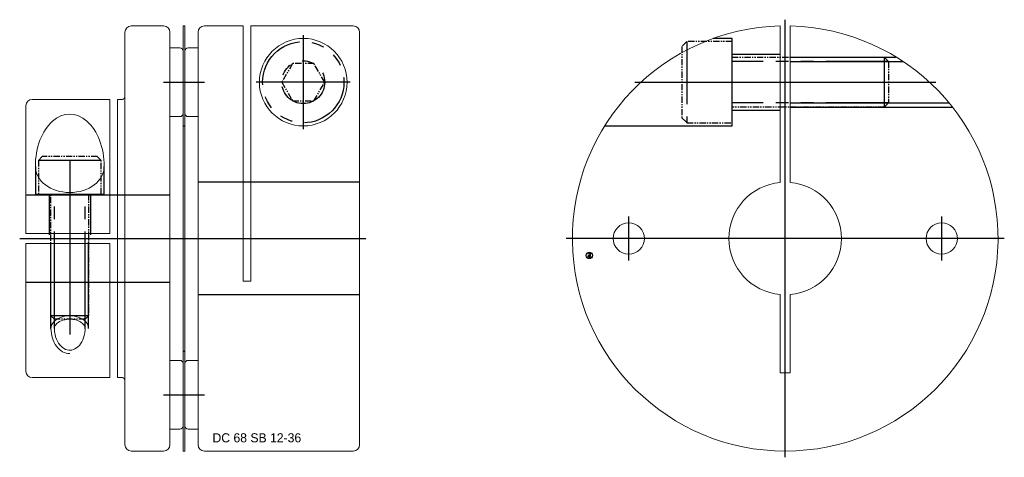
# Model space of a CAD drawing. Extents: x -127 to 133, y -35 to 35.
# Tile 2 of 2: x -24 to 133, y -35 to 35. Entities that reach past the tile are written whole.
import ezdxf
from ezdxf.enums import TextEntityAlignment as Align

# ---------------------------------------------------------------- set-up
doc = ezdxf.new("R2010")
doc.units = 0
doc.header["$LTSCALE"] = 8
for name, pattern in [('CENTER', [50.8, 31.75, -6.35, 6.35, -6.35]), ('HIDDEN', [9.525, 6.35, -3.175]), ('PHANTOM', [2.5, 1.25, -0.25, 0.25, -0.25, 0.25, -0.25])]:
    doc.linetypes.add(name, pattern=pattern)
doc.layers.get('0').update_dxf_attribs({"linetype": 'CONTINUOUS', "lineweight": 18})
for name, color, linetype in [('BOM', 6, 'CONTINUOUS'), ('CENTER', 1, 'CENTER'), ('HIDDEN', 2, 'HIDDEN'), ('PHANTOM', 6, 'PHANTOM')]:
    doc.layers.add(name, color=color, linetype=linetype)
doc.layers.add('THIN', color=3, linetype='CONTINUOUS', lineweight=5)
doc.styles.add('ADESK1', font='romans')

# ---------------------------------------------------------------- blocks, each defined once
blk = doc.blocks.new('MCLBM2')
blk.add_circle((0, 0), 0.5)
at = {"style": 'ADESK1'}
blk.add_text('BM', height=0.5, dxfattribs=at).set_placement((0, 0), align=Align.MIDDLE)
at = {"style": 'ADESK1', "flags": 1}
for tag, p in [('NAME', (0, -1)), ('ENAME', (0, -2)), ('SPEC', (0, -3)), ('QTY', (0, -5)), ('MATERIAL', (0, -4)), ('WEIGHT', (0, -6)), ('PRICE', (0, -7)), ('REMARK', (0, -8)), ('USER1', (0, -9)), ('USER2', (0, -10)), ('USER3', (0, -11)), ('USER4', (0, -12)), ('USER5', (0, -13)), ('USER6', (0, -14))]:
    blk.add_attdef(tag, p, '', height=0.5, dxfattribs=at)

msp = doc.modelspace()

# ---------------------------------------------------------------- linework, layer by layer
for p, q in [((-1, 34), (-6.2, 34)), ((2.1, 34), (2.4, 34)), ((2.1, -34), (2.1, 34)), ((2.4, 34), (2.4, -34)), ((11.7, 34), (5.5, 34)), ((11.7, -6.8), (11.7, 34)), ((29.3, 34), (12.9, 34)), ((12.9, 34), (12.9, -6.8)), ((97.5, 33.99), (97.5, 8.96)), ((99.1, 8.96), (99.1, 33.99)), ((-7.2, 33), (-7.2, -33)), ((0, 33), (0, -33)), ((4.5, 33), (4.5, -33)), ((30.3, -33), (30.3, 33)), ((0, 30.5), (1.6, 30.5)), ((0, 19.5), (0, 30.5)), ((2.1, 30), (2.1, 20)), ((-22, 22.25), (-9.6, 22.25)), ((-9.6, 22.25), (-9.6, 0.8)), ((-8.4, 22.25), (-8.4, -22.25)), ((-8.4, 22.25), (-7.6, 22.25)), ((-23, 21.25), (-23, 0.8)), ((1.6, 19.5), (0, 19.5)), ((-23, 0.8), (-9.6, 0.8)), ((-23, -0.8), (-9.6, -0.8)), ((-23, -21.25), (-23, -0.8)), ((-9.6, -22.25), (-9.6, -0.8)), ((12.9, -6.8), (11.7, -6.8)), ((2.4, -30), (2.4, -20)), ((2.9, -19.5), (4.5, -19.5)), ((4.5, -19.5), (4.5, -30.5)), ((-22, -22.25), (-9.6, -22.25)), ((-8.4, -22.25), (-7.6, -22.25)), ((4.5, -30.5), (2.9, -30.5)), ((-1, -34), (-6.2, -34)), ((2.4, -34), (2.1, -34)), ((5.5, -34), (29.3, -34))]:
    msp.add_line(p, q)
at = {"extrusion": (1.22461e-16, -2.99932e-32, -1)}
for p, q in [((2.4, 30), (2.4, 20)), ((4.5, 30.5), (2.9, 30.5)), ((4.5, 19.5), (4.5, 30.5)), ((2.9, 19.5), (4.5, 19.5))]:
    msp.add_line(p, q, dxfattribs=at)
at = {"extrusion": (-2.99932e-32, -1.22461e-16, -1)}
for p, q in [((1.6, -19.5), (0, -19.5)), ((0, -19.5), (0, -30.5)), ((2.1, -30), (2.1, -20)), ((0, -30.5), (1.6, -30.5))]:
    msp.add_line(p, q, dxfattribs=at)
msp.add_lwpolyline([(97.5, -8.96), (97.5, -21.5), (99.1, -21.5), (99.1, -8.96)])
for centre, radius in [((21.3, 25), 7), ((73.3, 0), 2.5), ((123.3, 0), 2.5)]:
    msp.add_circle(centre, radius)
for centre, radius, start, end in [((-6.2, 33), 1, 90, 180), ((-1, 33), 1, 0, 90), ((5.5, 33), 1, 90, 180), ((29.3, 33), 1, 0, 90), ((98.3, 0), 34, 91.3483, 88.6517), ((1.6, 30), 0.5, 0, 90), ((-22, 21.25), 1, 90, 180), ((-7.6, 22.65), 0.4, 270, 0), ((1.6, 20), 0.5, 270, 0), ((98.3, 0), 9, 95.0997, 264.9003), ((98.3, 0), 9, 275.0997, 84.9003), ((2.9, -20), 0.5, 90, 180), ((-22, -21.25), 1, 180, 270), ((-7.6, -22.65), 0.4, 0, 90), ((2.9, -30), 0.5, 180, 270), ((-6.2, -33), 1, 180, 270), ((-1, -33), 1, 270, 0), ((5.5, -33), 1, 180, 270), ((29.3, -33), 1, 270, 0)]:
    msp.add_arc(centre, radius, start, end)
at = {"extrusion": (1.22461e-16, -2.99932e-32, -1)}
for centre, start, end in [((-2.9, 30), 0, 90), ((-2.9, 20), 270, 0)]:
    msp.add_arc(centre, 0.5, start, end, dxfattribs=at)
at = {"extrusion": (-2.99932e-32, -1.22461e-16, -1)}
for centre, start, end in [((-1.6, -20), 90, 180), ((-1.6, -30), 180, 270)]:
    msp.add_arc(centre, 0.5, start, end, dxfattribs=at)
at = {"ltscale": 0.1}
for major_axis, ratio, start_param, end_param in [((0, 8.35), 0.658764, 4.712389, 7.853982), ((5.5, 0), 0.758997, 3.141593, 6.283185)]:
    msp.add_ellipse((-16, 11.53), major_axis=major_axis, ratio=ratio, start_param=start_param, end_param=end_param, dxfattribs=at)
for points, knots in [([(-13.54, -14.38), (-13.54, -14.24), (-13.58, -14.1), (-13.73, -13.81), (-13.85, -13.66), (-14.19, -13.38), (-14.41, -13.25), (-14.91, -13.05), (-15.19, -12.98), (-15.92, -12.88), (-16.37, -12.9), (-17.2, -13.07), (-17.57, -13.23), (-18.07, -13.57), (-18.22, -13.74), (-18.42, -14.07), (-18.46, -14.22), (-18.46, -14.38)], [0, 0, 0, 0, 0.343622, 0.343622, 0.687244, 0.687244, 1.030866, 1.030866, 1.374488, 1.374488, 1.874269, 1.874269, 2.37405, 2.37405, 2.763667, 2.763667, 3.141593, 3.141593, 3.141593, 3.141593]), ([(-18.46, -14.38), (-18.46, -14.71), (-18.42, -15.04), (-18.25, -15.87), (-18.06, -16.35), (-17.55, -17.12), (-17.24, -17.42), (-16.59, -17.8), (-16.26, -17.88), (-15.58, -17.85), (-15.25, -17.73), (-14.61, -17.29), (-14.31, -16.96), (-13.85, -16.13), (-13.68, -15.64), (-13.56, -14.87), (-13.54, -14.62), (-13.54, -14.38)], [1.570796, 1.570796, 1.570796, 1.570796, 1.846317, 1.846317, 2.289928, 2.289928, 2.733539, 2.733539, 3.17715, 3.17715, 3.620761, 3.620761, 4.064372, 4.064372, 4.507983, 4.507983, 4.712389, 4.712389, 4.712389, 4.712389])]:
    msp.add_open_spline(points, degree=3, knots=knots, dxfattribs=at)
at = {"layer": 'CENTER'}
for p, q in [((98.3, -35), (98.3, 35)), ((21.3, 32.5), (21.3, 17.5)), ((-1, 25), (5.5, 25)), ((28.8, 25), (13.8, 25)), ((74.26, 25), (122.34, 25)), ((-16, 12.53), (-16, -15.38)), ((73.3, -3.5), (73.3, 3.5)), ((123.3, -3.5), (123.3, 3.5)), ((-24, 0), (31.3, 0)), ((133.3, 0), (63.3, 0)), ((76.8, 0), (69.8, 0)), ((126.8, 0), (119.8, 0))]:
    msp.add_line(p, q, dxfattribs=at)
at = {"layer": 'CENTER', "extrusion": (-2.99932e-32, -1.22461e-16, -1)}
msp.add_line((-1, -25), (5.5, -25), dxfattribs=at)
at = {"layer": 'HIDDEN'}
for p, q in [((89.8, 29.5), (97.5, 29.5)), ((99.1, 29), (116.05, 29)), ((99.1, 28.32), (117.11, 28.32)), ((89.8, 20.5), (97.5, 20.5)), ((99.1, 21.68), (124.49, 21.68)), ((99.1, 21), (125.04, 21)), ((2.1, 18), (2.4, 18)), ((-21.5, 11.53), (-21.5, 7.1)), ((-10.5, 7.1), (-10.5, 11.53)), ((30.3, 9), (4.5, 9)), ((-23, 7), (0, 7)), ((-21.5, 7.1), (-10.5, 7.1)), ((-19.3, 7.1), (-19.3, 0.6)), ((-12.7, 7.1), (-12.7, 0.6)), ((-19, -14.38), (-19, -0.6)), ((-18.46, -14.38), (-18.46, -0.6)), ((-13.54, -14.38), (-13.54, -0.6)), ((-13, -14.38), (-13, -0.6))]:
    msp.add_line(p, q, dxfattribs=at)
at = {"layer": 'HIDDEN', "extrusion": (-2.99932e-32, -1.22461e-16, -1)}
for p, q in [((-23, -7), (0, -7)), ((30.3, -9), (4.5, -9)), ((2.1, -18), (2.4, -18))]:
    msp.add_line(p, q, dxfattribs=at)
at = {"layer": 'HIDDEN'}
msp.add_lwpolyline([(69.46, 18), (89.8, 18), (89.8, 32), (86.81, 32)], dxfattribs=at)
at = {"layer": 'PHANTOM'}
for p, q in [((82.6, 31.5), (82.6, 18.5)), ((114.8, 28.32), (89.8, 28.32)), ((114.12, 29), (114.12, 21)), ((114.8, 21.68), (89.8, 21.68)), ((-11, 12.5), (-21, 12.5)), ((-18.46, -12.9), (-18.46, 7.1)), ((-13.54, -12.9), (-13.54, 7.1)), ((-13, -12.36), (-19, -12.36))]:
    msp.add_line(p, q, dxfattribs=at)
at = {"layer": 'PHANTOM', "ltscale": 0.1}
for points in [[(89.8, 31.5), (82.6, 31.5), (81.8, 30.7), (81.8, 19.3), (82.6, 18.5), (89.8, 18.5)], [(24.73, 25), (23.01, 27.97), (19.59, 27.97), (17.87, 25), (19.59, 22.03), (23.01, 22.03)], [(-11, 7.1), (-11, 12.5), (-11.6, 13.1), (-20.4, 13.1), (-21, 12.5), (-21, 7.1)]]:
    msp.add_lwpolyline(points, close=True, dxfattribs=at)
for points in [[(89.8, 29), (114.12, 29), (114.8, 28.32), (114.8, 21.68), (114.12, 21), (89.8, 21)], [(-13, 7.1), (-13, -12.36), (-13.54, -12.9), (-18.46, -12.9), (-19, -12.36), (-19, 7.1)]]:
    msp.add_lwpolyline(points, dxfattribs=at)
at = {"layer": 'PHANTOM'}
for radius in [6.5, 3.43]:
    msp.add_circle((21.3, 25), radius, dxfattribs=at)
at = {"layer": 'THIN', "ltscale": 0.1}
for major_axis, ratio, start_param in [((3, 0), 0.671681, 0), ((0, 4.03), 0.744402, 1.570796)]:
    msp.add_ellipse((-16, -14.38), major_axis=major_axis, ratio=ratio, start_param=start_param, end_param=3.141593, dxfattribs=at)

# ---------------------------------------------------------------- block references
at = {"layer": 'BOM', "rotation": 90}
msp.add_blockref('MCLBM2', (67.02, -2.72), dxfattribs=at)

# ---------------------------------------------------------------- texts
at = {"ltscale": 0.6, "insert": (6.8, -31.15), "char_height": 1.4557, "attachment_point": 1}
msp.add_mtext('DC 68 SB 12-36', dxfattribs=at)

doc.saveas('drawing.dxf')
